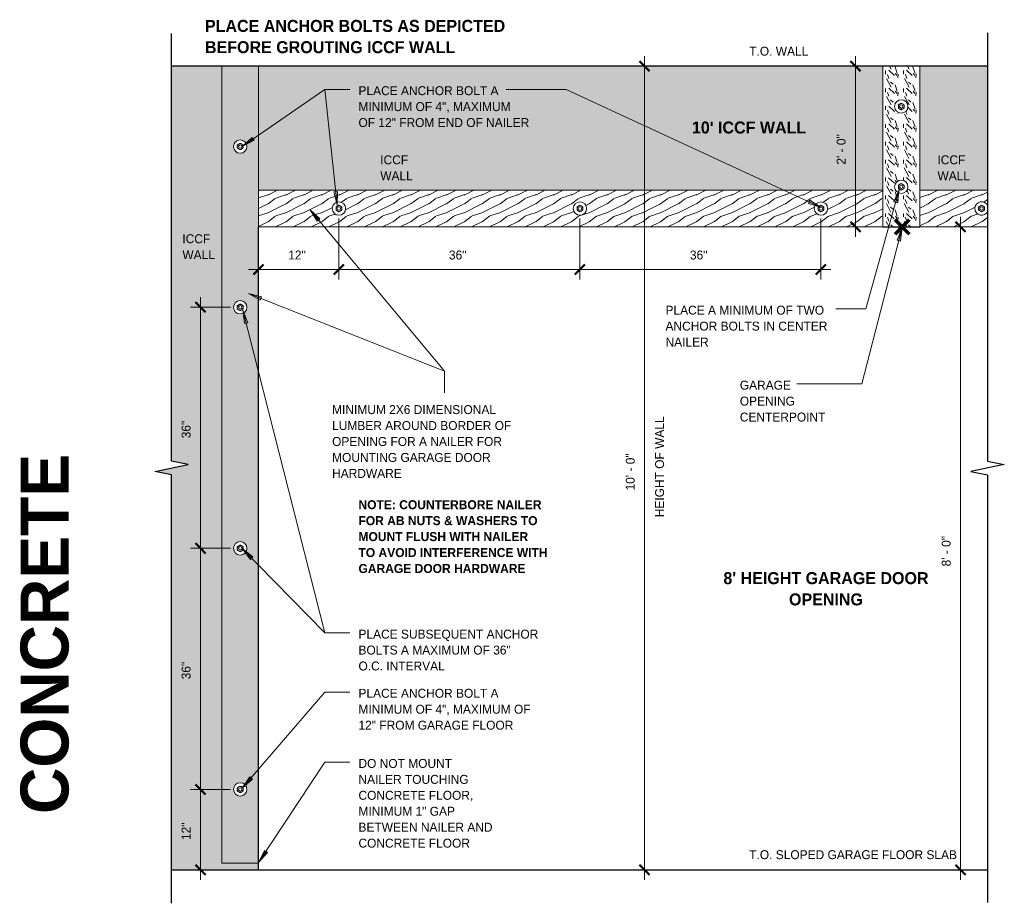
# Model space of a CAD drawing. Header units: inches. Extents: x 263 to 1771, y -57 to 386.
# Tile 20 of 27: x 900 to 1047, y 92 to 224. Entities that reach past the tile are written whole.
import ezdxf

# ---------------------------------------------------------------- set-up
doc = ezdxf.new("R2010")
doc.units = ezdxf.units.IN
doc.header["$MEASUREMENT"] = 0
doc.layers.add('A-ANNO-DIMS', color=1, linetype='Continuous')
for name, color, linetype, lineweight in [('A-ANNO-DIMS-16', 1, 'Continuous', 9), ('A-ANNO-TEXT', 2, 'Continuous', 9), ('A-DETL', 5, 'Continuous', 9), ('A-DETL-GENF', 3, 'Continuous', 9), ('A-DETL-LLIN', 3, 'Continuous', 9)]:
    doc.layers.add(name, color=color, linetype=linetype, lineweight=lineweight)
doc.dimstyles.new('Linear_-_3_32__SBT_1_256_', dxfattribs={"dimscale": 12, "dimtxt": 0.125, "dimasz": 0.18, "dimexe": 0.125, "dimexo": 0.005208, "dimgap": 0.083333, "dimtad": 1, "dimtoh": 1, "dimdec": 8, "dimzin": 3, "dimdsep": 46, "dimlunit": 4, "dimtxsty": 'Standard', "dimtsz": 0.088388, "dimcen": 0.09, "dimdle": 0.125, "dimazin": 1, "dimtfac": 1, "dimtdec": 8, "dimtmove": 0, "dimatfit": 3, "dimfxl": 0, "dimtvp": 1, "dimtolj": 1, "dimtzin": 0, "dimarcsym": 0})
doc.dimstyles.new('Linear_-_3_32__SBT_INCH_INCREM', dxfattribs={"dimscale": 12, "dimtxt": 0.125, "dimasz": 0.18, "dimexe": 0.125, "dimexo": 0.005208, "dimgap": 0.083333, "dimtad": 1, "dimtoh": 1, "dimdec": 0, "dimzin": 1, "dimdsep": 46, "dimlunit": 5, "dimtxsty": 'Standard', "dimtsz": 0.088388, "dimcen": 0.09, "dimdle": 0.125, "dimazin": 0, "dimtfac": 1, "dimtdec": 0, "dimtmove": 0, "dimatfit": 3, "dimfxl": 0, "dimtvp": 1, "dimtolj": 1, "dimtzin": 0, "dimarcsym": 0})
doc.dimstyles.new('Linear_-_3_32__SBT_TO_1_16', dxfattribs={"dimscale": 12, "dimtxt": 0.125, "dimasz": 0.18, "dimexe": 0.125, "dimexo": 0.005208, "dimgap": 0.083333, "dimtad": 1, "dimtoh": 1, "dimdec": 4, "dimzin": 3, "dimdsep": 46, "dimlunit": 4, "dimtxsty": 'Standard', "dimtsz": 0.088388, "dimcen": 0.09, "dimdle": 0.125, "dimazin": 1, "dimtfac": 1, "dimtdec": 4, "dimtmove": 0, "dimatfit": 3, "dimfxl": 0, "dimtvp": 1, "dimtolj": 1, "dimtzin": 0, "dimarcsym": 0})
pattern_1 = [(108.435, (879.301, 0), (-2.6658048, 5.3315978), [1.012, -7.418]), (139.399, (878.981, 0.96), (-15.99359194, 13.32801662), [0.492, -24.084]), (136.848, (881.274, 1.279), (-39.984272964, 37.317516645), [1.169, -57.292]), (109.983, (880.421, 2.079), (-7.99708977, 21.32495288), [0.624, -30.576]), (90, (880.207, 0), (-2.666, 2.666), [0.533, -2.132]), (118.443, (880.207, 0.533), (18.658948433, -34.65294643), [1.455, -71.302]), (84.289, (879.514, 1.813), (-2.66557648, -23.99082525), [0.536, -26.253]), (129.806, (879.568, 2.346), (10.6628831, -13.3279192), [0.416, -20.403])]
pattern_2 = [(216.87, (879.674, 2.666), (7.9965905, 5.3312143), [1.333, -11.995]), (206.565, (881.274, 1.866), (-2.6653954, -2.6653906), [2.98, -2.98]), (198.435, (881.274, 0.533), (-5.3315978, -2.6658048), [1.686, -6.743])]

# ---------------------------------------------------------------- blocks, each defined once
blk = doc.blocks.new('Anchor Bolts Ho_ION DETAIL0')
at = {"layer": 'A-DETL-GENF'}
for p, q in [((0.54, 1.24), (0.98, 1.49)), ((0.98, 1.49), (1.42, 1.24)), ((0.54, 0.73), (0.54, 1.24)), ((0.98, 0.48), (0.54, 0.73)), ((1.42, 0.73), (0.98, 0.48)), ((1.42, 1.24), (1.42, 0.73))]:
    blk.add_line(p, q, dxfattribs=at)
for radius in [0.438, 0.25]:
    blk.add_circle((0.98, 0.99), radius, dxfattribs=at)
blk = doc.blocks.new('Anchor Bolts Ho_ION DETAIL1')
at = {"layer": 'A-DETL-GENF'}
for p, q in [((0.98, -0.48), (0.54, -0.73)), ((0.54, -0.73), (0.54, -1.24)), ((0.54, -1.24), (0.98, -1.49)), ((1.42, -0.73), (0.98, -0.48)), ((0.98, -1.49), (1.42, -1.24)), ((1.42, -1.24), (1.42, -0.73))]:
    blk.add_line(p, q, dxfattribs=at)
for radius in [0.437, 0.25]:
    blk.add_circle((0.98, -0.99), radius, dxfattribs=at)
blk = doc.blocks.new('Break Line1 - B_ION DETAIL0')
at = {"layer": 'A-DETL-GENF', "lineweight": 30}
for p, q in [((-1, 0), (-0.5, 2.5)), ((-0.5, 2.5), (0.5, -2.5)), ((-65.01, 0), (-1, 0)), ((0.5, -2.5), (1, 0)), ((1, 0), (64.91, 0))]:
    blk.add_line(p, q, dxfattribs=at)
blk = doc.blocks.new('Break Line1 - B_ION DETAIL1')
at = {"layer": 'A-DETL-GENF', "lineweight": 30}
for p, q in [((-1, 0), (-0.5, 2.5)), ((-0.5, 2.5), (0.5, -2.5)), ((-65.01, 0), (-1, 0)), ((0.5, -2.5), (1, 0)), ((1, 0), (64.91, 0))]:
    blk.add_line(p, q, dxfattribs=at)
blk = doc.blocks.new('DIMBLOCK1-GARAG_ION DETAIL0')
at = {"layer": 'A-ANNO-DIMS-16', "lineweight": 50}
for p, q in [((993.53, 217.01), (992.78, 217.76)), ((993.53, 217.01), (994.28, 216.26)), ((993.53, 97.01), (992.78, 97.76)), ((993.53, 97.01), (994.28, 96.26))]:
    blk.add_line(p, q, dxfattribs=at)
at = {"layer": 'A-ANNO-DIMS-16'}
for p, q in [((993.53, 95.51), (993.53, 218.51)), ((993.47, 217.01), (995.03, 217.01)), ((993.53, 217.01), (993.47, 217.01)), ((993.47, 97.01), (995.03, 97.01)), ((993.53, 97.01), (993.47, 97.01))]:
    blk.add_line(p, q, dxfattribs=at)
at = {"layer": 'A-ANNO-DIMS-16', "color": 0, "char_height": 1.3341, "attachment_point": 1, "rotation": 90, "line_spacing_factor": 1.070803}
for s, insert, width in [('\\fStylus BT|b0|i0|c0|p34|;HEIGHT OF WALL', (995.1, 149.65), 17.6571), ('\\fStylus BT|b0|i0|c0|p34|;10\' - 0"', (990.72, 153.65), 8.0571)]:
    blk.add_mtext(s, dxfattribs=dict(at, insert=insert, width=width))
blk = doc.blocks.new('DIMBLOCK2-GARAG_ION DETAIL0')
at = {"layer": 'A-ANNO-DIMS-16'}
for p, q in [((927.18, 95.51), (927.18, 110.51)), ((931.68, 109.01), (925.68, 109.01)), ((927.18, 109.01), (931.68, 109.01)), ((927.12, 97.01), (928.68, 97.01)), ((927.18, 97.01), (927.12, 97.01))]:
    blk.add_line(p, q, dxfattribs=at)
at = {"layer": 'A-ANNO-DIMS-16', "lineweight": 50}
for p, q in [((927.18, 109.01), (926.43, 109.76)), ((927.18, 109.01), (927.93, 108.26)), ((927.18, 97.01), (926.43, 97.76)), ((927.18, 97.01), (927.93, 96.26))]:
    blk.add_line(p, q, dxfattribs=at)
at = {"layer": 'A-ANNO-DIMS-16', "color": 0, "insert": (924.37, 101.44), "char_height": 1.3341, "width": 3.7714, "attachment_point": 1, "rotation": 90, "line_spacing_factor": 1.070803}
blk.add_mtext('\\fStylus BT|b0|i0|c0|p34|;12"', dxfattribs=at)
blk = doc.blocks.new('DIMBLOCK3-GARAG_ION DETAIL0')
at = {"layer": 'A-ANNO-DIMS-16', "lineweight": 50}
for p, q in [((927.18, 145.01), (926.43, 145.76)), ((927.18, 145.01), (927.93, 144.26)), ((927.18, 109.01), (926.43, 109.76)), ((927.18, 109.01), (927.93, 108.26))]:
    blk.add_line(p, q, dxfattribs=at)
at = {"layer": 'A-ANNO-DIMS-16'}
for p, q in [((927.18, 109.01), (927.18, 146.51)), ((931.68, 145.01), (925.68, 145.01)), ((927.18, 145.01), (931.68, 145.01)), ((931.68, 109.01), (925.68, 109.01)), ((927.18, 109.01), (931.68, 109.01))]:
    blk.add_line(p, q, dxfattribs=at)
at = {"layer": 'A-ANNO-DIMS-16', "color": 0, "insert": (924.37, 125.44), "char_height": 1.3341, "width": 3.7714, "attachment_point": 1, "rotation": 90, "line_spacing_factor": 1.070803}
blk.add_mtext('\\fStylus BT|b0|i0|c0|p34|;36"', dxfattribs=at)
blk = doc.blocks.new('DIMBLOCK4-GARAG_ION DETAIL0')
at = {"layer": 'A-ANNO-DIMS-16'}
for p, q in [((927.18, 145.01), (927.18, 182.51)), ((931.68, 181.01), (925.68, 181.01)), ((927.18, 181.01), (931.68, 181.01)), ((931.68, 145.01), (925.68, 145.01)), ((927.18, 145.01), (931.68, 145.01))]:
    blk.add_line(p, q, dxfattribs=at)
at = {"layer": 'A-ANNO-DIMS-16', "lineweight": 50}
for p, q in [((927.18, 181.01), (926.43, 181.76)), ((927.18, 181.01), (927.93, 180.26)), ((927.18, 145.01), (926.43, 145.76)), ((927.18, 145.01), (927.93, 144.26))]:
    blk.add_line(p, q, dxfattribs=at)
at = {"layer": 'A-ANNO-DIMS-16', "color": 0, "insert": (924.37, 161.44), "char_height": 1.3341, "width": 3.7714, "attachment_point": 1, "rotation": 90, "line_spacing_factor": 1.070803}
blk.add_mtext('\\fStylus BT|b0|i0|c0|p34|;36"', dxfattribs=at)
blk = doc.blocks.new('DIMBLOCK5-GARAG_ION DETAIL0')
at = {"layer": 'A-ANNO-DIMS-16'}
for p, q in [((947.87, 194.25), (947.87, 185.17)), ((947.87, 186.67), (947.87, 194.25)), ((934.37, 186.67), (949.37, 186.67)), ((935.87, 186.73), (935.87, 185.17)), ((935.87, 186.67), (935.87, 186.73))]:
    blk.add_line(p, q, dxfattribs=at)
at = {"layer": 'A-ANNO-DIMS-16', "lineweight": 50}
for p, q in [((935.87, 186.67), (936.62, 187.42)), ((947.87, 186.67), (948.62, 187.42)), ((935.87, 186.67), (935.12, 185.92)), ((947.87, 186.67), (947.12, 185.92))]:
    blk.add_line(p, q, dxfattribs=at)
at = {"layer": 'A-ANNO-DIMS-16', "color": 0, "insert": (940.3, 189.48), "char_height": 1.3341, "width": 3.7714, "attachment_point": 1, "line_spacing_factor": 1.070803}
blk.add_mtext('\\fStylus BT|b0|i0|c0|p34|;12"', dxfattribs=at)
blk = doc.blocks.new('DIMBLOCK6-GARAG_ION DETAIL0')
at = {"layer": 'A-ANNO-DIMS-16'}
for p, q in [((947.87, 194.25), (947.87, 185.17)), ((947.87, 186.67), (947.87, 194.25)), ((983.87, 194.25), (983.87, 185.17)), ((983.87, 186.67), (983.87, 194.25)), ((947.87, 186.67), (985.37, 186.67))]:
    blk.add_line(p, q, dxfattribs=at)
at = {"layer": 'A-ANNO-DIMS-16', "lineweight": 50}
for p, q in [((947.87, 186.67), (948.62, 187.42)), ((983.87, 186.67), (984.62, 187.42)), ((947.87, 186.67), (947.12, 185.92)), ((983.87, 186.67), (983.12, 185.92))]:
    blk.add_line(p, q, dxfattribs=at)
at = {"layer": 'A-ANNO-DIMS-16', "color": 0, "insert": (964.3, 189.48), "char_height": 1.3341, "width": 3.7714, "attachment_point": 1, "line_spacing_factor": 1.070803}
blk.add_mtext('\\fStylus BT|b0|i0|c0|p34|;36"', dxfattribs=at)
blk = doc.blocks.new('DIMBLOCK7-GARAG_ION DETAIL0')
at = {"layer": 'A-ANNO-DIMS-16'}
for p, q in [((983.87, 194.25), (983.87, 185.17)), ((983.87, 186.67), (983.87, 194.25)), ((1019.87, 194.25), (1019.87, 185.17)), ((1019.87, 186.67), (1019.87, 194.25)), ((983.87, 186.67), (1021.37, 186.67))]:
    blk.add_line(p, q, dxfattribs=at)
at = {"layer": 'A-ANNO-DIMS-16', "lineweight": 50}
for p, q in [((983.87, 186.67), (984.62, 187.42)), ((1019.87, 186.67), (1020.62, 187.42)), ((983.87, 186.67), (983.12, 185.92)), ((1019.87, 186.67), (1019.12, 185.92))]:
    blk.add_line(p, q, dxfattribs=at)
at = {"layer": 'A-ANNO-DIMS-16', "color": 0, "insert": (1000.3, 189.48), "char_height": 1.3341, "width": 3.7714, "attachment_point": 1, "line_spacing_factor": 1.070803}
blk.add_mtext('\\fStylus BT|b0|i0|c0|p34|;36"', dxfattribs=at)
blk = doc.blocks.new('DIMBLOCK8-GARAG_ION DETAIL0')
at = {"layer": 'A-ANNO-DIMS-16', "lineweight": 50}
for p, q in [((1025.03, 217.01), (1024.28, 217.76)), ((1025.03, 217.01), (1025.78, 216.26)), ((1025.03, 193.01), (1024.28, 193.76)), ((1025.03, 193.01), (1025.78, 192.26))]:
    blk.add_line(p, q, dxfattribs=at)
at = {"layer": 'A-ANNO-DIMS-16'}
for p, q in [((1025.03, 218.51), (1025.03, 191.51)), ((1025.09, 217.01), (1023.53, 217.01)), ((1025.03, 217.01), (1025.09, 217.01)), ((1025.09, 193.01), (1023.53, 193.01)), ((1025.03, 193.01), (1025.09, 193.01))]:
    blk.add_line(p, q, dxfattribs=at)
at = {"layer": 'A-ANNO-DIMS-16', "color": 0, "insert": (1022.22, 202.31), "char_height": 1.3341, "width": 6.4857, "attachment_point": 1, "rotation": 90, "line_spacing_factor": 1.070803}
blk.add_mtext('\\fStylus BT|b0|i0|c0|p34|;2\' - 0"', dxfattribs=at)
blk = doc.blocks.new('DIMBLOCK9-GARAG_ION DETAIL0')
at = {"layer": 'A-ANNO-DIMS-16'}
for p, q in [((1040.72, 95.51), (1040.72, 194.51)), ((1040.66, 193.01), (1042.22, 193.01)), ((1040.72, 193.01), (1040.66, 193.01)), ((1040.66, 97.01), (1042.22, 97.01)), ((1040.72, 97.01), (1040.66, 97.01))]:
    blk.add_line(p, q, dxfattribs=at)
at = {"layer": 'A-ANNO-DIMS-16', "lineweight": 50}
for p, q in [((1040.72, 193.01), (1039.97, 193.76)), ((1040.72, 193.01), (1041.47, 192.26)), ((1040.72, 97.01), (1039.97, 97.76)), ((1040.72, 97.01), (1041.47, 96.26))]:
    blk.add_line(p, q, dxfattribs=at)
at = {"layer": 'A-ANNO-DIMS-16', "color": 0, "insert": (1037.91, 142.31), "char_height": 1.3341, "width": 6.4857, "attachment_point": 1, "rotation": 90, "line_spacing_factor": 1.070803}
blk.add_mtext('\\fStylus BT|b0|i0|c0|p34|;8\' - 0"', dxfattribs=at)

msp = doc.modelspace()

# ---------------------------------------------------------------- hatches: boundary and pattern name
at = {"layer": 'A-ANNO-TEXT'}
for points in [[(935.23210356, 205.95171644), (934.93298304, 206.38512732), (933.43650206, 205.0323989)], [(1030.78157087, 196.74780594), (1031.28869654, 196.60588467), (1031.57413321, 198.60284622)], [(947.63729058, 198.28428728), (947.11356078, 198.2292857), (947.58431495, 196.26772508)], [(1018.21339843, 196.98712612), (1017.9922147, 196.50921835), (1019.91784154, 195.90814362)], [(944.6352721, 193.86355475), (945.04008876, 194.20036561), (943.55851421, 195.5694041)], [(1031.26109256, 191.03804543), (1031.77100347, 190.90648195), (1032.01570992, 192.90884263)], [(936.10129183, 182.09103406), (936.29560174, 182.58048451), (934.33957415, 183.07372442)], [(933.748929, 178.56372566), (934.25927943, 178.69357374), (933.51095717, 180.56689788)], [(934.64844498, 143.35493639), (935.02452424, 143.72355879), (933.43650206, 144.96755038)], [(934.93945816, 110.53237956), (934.53999724, 110.87552539), (933.43650206, 109.18684901)], [(937.18093023, 99.59282816), (936.74154813, 99.88310639), (935.85879815, 98.06924807)]]:
    msp.add_hatch(color=7, dxfattribs=at).paths.add_polyline_path(points, flags=0)
at = {"layer": 'A-DETL-GENF'}
for points in [[(935.8714346, 97.00761705), (935.8714346, 98.00761705), (930.3714346, 98.00761705), (930.3714346, 217.00761705), (922.86487711, 217.00761705), (922.86487711, 158.00761705), (925.36487711, 157.50761705), (920.36487711, 156.50761705), (922.86487711, 156.00761705), (922.86487711, 97.00761705)], [(1029.1214346, 217.00761705), (935.8714346, 217.00761705), (935.8714346, 198.50761705), (1029.1214346, 198.50761705)], [(1034.6214346, 217.00761705), (1034.6214346, 198.50761705), (1044.76189751, 198.50761705), (1044.76189751, 217.00761705)]]:
    msp.add_hatch(color=10, dxfattribs=at).paths.add_polyline_path(points, flags=0)
h = msp.add_hatch(dxfattribs=at)
h.set_pattern_fill('FP6_17', style=0, pattern_type=2)
h.set_pattern_definition(pattern_1)
h.paths.add_polyline_path([(930.3714346, 98.00761705), (935.8714346, 98.00761705), (935.8714346, 217.00761705), (930.3714346, 217.00761705)], flags=0)
edge = h.paths.add_edge_path(flags=0)
edge.add_arc((933.1214346, 181.01279854), 1, 180, 360)
edge.add_arc((933.1214346, 181.01279854), 1, 0, 180)
edge = h.paths.add_edge_path(flags=0)
edge.add_arc((933.1214346, 145.01279854), 1, 180, 360)
edge.add_arc((933.1214346, 145.01279854), 1, 0, 180)
edge = h.paths.add_edge_path(flags=0)
edge.add_arc((933.1214346, 109.01279854), 1, 180, 360)
edge.add_arc((933.1214346, 109.01279854), 1, 0, 180)
edge = h.paths.add_edge_path(flags=0)
edge.add_arc((933.1214346, 205.01279854), 1, 180, 360)
edge.add_arc((933.1214346, 205.01279854), 1, 360, 540)
h = msp.add_hatch(dxfattribs=at)
h.set_pattern_fill('FP6_17', style=0, pattern_type=2)
h.set_pattern_definition(pattern_1)
h.paths.add_polyline_path([(1029.1214346, 193.00761705), (1034.6214346, 193.00761705), (1034.6214346, 217.00761705), (1029.1214346, 217.00761705)], flags=0)
edge = h.paths.add_edge_path(flags=0)
edge.add_arc((1031.8714346, 211.01279854), 1, 180, 360)
edge.add_arc((1031.8714346, 211.01279854), 1, 0, 180)
edge = h.paths.add_edge_path(flags=0)
edge.add_arc((1031.8714346, 199.01279854), 1, 180, 360)
edge.add_arc((1031.8714346, 199.01279854), 1, 0, 180)
h = msp.add_hatch(dxfattribs=at)
h.set_pattern_fill('FP6_18', style=0, pattern_type=2)
h.set_pattern_definition(pattern_2)
h.paths.add_polyline_path([(935.8714346, 198.50761705), (935.8714346, 193.00761705), (1029.1214346, 193.00761705), (1029.1214346, 198.50761705)], flags=0)
edge = h.paths.add_edge_path(flags=0)
edge.add_arc((1019.8714346, 195.76279854), 1, 180, 360)
edge.add_arc((1019.8714346, 195.76279854), 1, 0, 180)
edge = h.paths.add_edge_path(flags=0)
edge.add_arc((983.8714346, 195.76279854), 1, 180, 360)
edge.add_arc((983.8714346, 195.76279854), 1, 0, 180)
edge = h.paths.add_edge_path(flags=0)
edge.add_arc((947.8714346, 195.76279854), 1, 180, 360)
edge.add_arc((947.8714346, 195.76279854), 1, 0, 180)
h = msp.add_hatch(dxfattribs=at)
h.set_pattern_fill('FP6_18', style=0, pattern_type=2)
h.set_pattern_definition(pattern_2)
edge = h.paths.add_edge_path(flags=0)
edge.add_line((1034.6214346, 198.50761705), (1034.6214346, 193.00761705))
edge.add_line((1034.6214346, 193.00761705), (1044.76189751, 193.00761705))
edge.add_line((1044.76189751, 193.00761705), (1044.76189751, 195.32179591))
edge.add_spline(control_points=[(1044.76189751, 195.32179591), (1044.72555054, 195.24996275), (1044.63592506, 195.11411539), (1044.45630051, 194.94954909), (1044.24249793, 194.83281007), (1043.9302966, 194.7502062), (1043.51566242, 194.79351679), (1043.13567116, 195.04927862), (1042.95239113, 195.3461953), (1042.88428185, 195.57992848), (1042.87225491, 195.70175567), (1042.8714346, 195.76279854)], knot_values=[0, 0, 0, 0, 0.2415159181, 0.4827851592, 0.7238983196, 0.9649461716, 1.4436716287, 1.9232170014, 2.2853879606, 2.4670887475, 2.6502339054, 2.6502339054, 2.6502339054, 2.6502339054], degree=3, periodic=0)
edge.add_spline(control_points=[(1042.8714346, 195.76279854), (1042.87252357, 195.84383311), (1042.89340411, 196.00622369), (1042.98293768, 196.23419399), (1043.12430132, 196.43377961), (1043.36901129, 196.64551272), (1043.76053397, 196.78872347), (1044.21348322, 196.72598895), (1044.50753617, 196.54044289), (1044.67056179, 196.36138169), (1044.73452205, 196.25790377), (1044.76189751, 196.20380117)], knot_values=[0, 0, 0, 0, 0.2431256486, 0.4856848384, 0.7277667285, 0.9694610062, 1.448506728, 1.9270916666, 2.2876939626, 2.468342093, 2.650244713, 2.650244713, 2.650244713, 2.650244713], degree=3, periodic=0)
edge.add_line((1044.76189751, 196.20380117), (1044.76189751, 198.50761705))
edge.add_line((1044.76189751, 198.50761705), (1034.6214346, 198.50761705))

# ---------------------------------------------------------------- linework, layer by layer
at = {"layer": 'A-ANNO-TEXT', "color": 7}
for p, q in [((933.43650206, 205.0323989), (945.76993801, 213.54437678)), ((945.76993801, 213.54437678), (949.51095717, 213.54437678)), ((947.58431495, 196.26772508), (945.76993801, 213.54437678)), ((945.76993801, 213.54437678), (949.51095717, 213.54437678)), ((979.81745084, 213.54437678), (972.87595717, 213.54437678)), ((981.81154452, 213.54437678), (979.81745084, 213.54437678)), ((1019.91784154, 195.90814362), (981.81154452, 213.54437678)), ((934.93298304, 206.38512732), (933.43650206, 205.0323989)), ((933.43650206, 205.0323989), (935.23210356, 205.95171644)), ((935.23210356, 205.95171644), (934.93298304, 206.38512732)), ((1031.57413321, 198.60284622), (1026.58256421, 180.76652835)), ((1031.57413321, 198.60284622), (1030.78157087, 196.74780594)), ((1031.28869654, 196.60588467), (1031.57413321, 198.60284622)), ((947.63729058, 198.28428728), (947.11356078, 198.2292857)), ((947.11356078, 198.2292857), (947.58431495, 196.26772508)), ((947.58431495, 196.26772508), (947.63729058, 198.28428728)), ((1018.21339843, 196.98712612), (1017.9922147, 196.50921835)), ((1017.9922147, 196.50921835), (1019.91784154, 195.90814362)), ((1019.91784154, 195.90814362), (1018.21339843, 196.98712612)), ((1030.78157087, 196.74780594), (1031.28869654, 196.60588467)), ((945.04008876, 194.20036561), (943.55851421, 195.5694041)), ((943.55851421, 195.5694041), (944.6352721, 193.86355475)), ((943.55851421, 195.5694041), (963.62965793, 171.44567618)), ((944.6352721, 193.86355475), (945.04008876, 194.20036561)), ((1032.01570992, 192.90884263), (1025.99318387, 169.56686456)), ((1032.01570992, 192.90884263), (1031.26109256, 191.03804543)), ((1031.77100347, 190.90648195), (1032.01570992, 192.90884263)), ((1031.26109256, 191.03804543), (1031.77100347, 190.90648195)), ((936.29560174, 182.58048451), (934.33957415, 183.07372442)), ((934.33957415, 183.07372442), (936.10129183, 182.09103406)), ((934.33957415, 183.07372442), (963.62965793, 171.44567618)), ((936.10129183, 182.09103406), (936.29560174, 182.58048451)), ((934.25927943, 178.69357374), (933.51095717, 180.56689788)), ((933.51095717, 180.56689788), (933.748929, 178.56372566)), ((933.51095717, 180.56689788), (945.76993801, 132.38462154)), ((1024.48698709, 180.76652835), (1022.11651797, 180.76652835)), ((1026.58256421, 180.76652835), (1024.48698709, 180.76652835)), ((933.748929, 178.56372566), (934.25927943, 178.69357374)), ((963.62965793, 171.44567618), (963.62965793, 168.24431214)), ((963.62965793, 171.44567618), (963.62965793, 168.24431214)), ((1023.05693836, 169.56686456), (1016.2637838, 169.56686456)), ((1025.99318387, 169.56686456), (1023.05693836, 169.56686456)), ((935.02452424, 143.72355879), (933.43650206, 144.96755038)), ((933.43650206, 144.96755038), (934.64844498, 143.35493639)), ((933.43650206, 144.96755038), (945.76993801, 132.38462154)), ((934.64844498, 143.35493639), (935.02452424, 143.72355879)), ((945.76993801, 132.38462154), (949.51095717, 132.38462154)), ((945.76993801, 132.38462154), (949.51095717, 132.38462154)), ((933.43650206, 109.18684901), (945.76993801, 123.54437678)), ((945.76993801, 123.54437678), (949.51095717, 123.54437678)), ((935.85879815, 98.06924807), (945.76993801, 113.07132889)), ((945.76993801, 113.07132889), (949.51095717, 113.07132889)), ((934.53999724, 110.87552539), (933.43650206, 109.18684901)), ((933.43650206, 109.18684901), (934.93945816, 110.53237956)), ((934.93945816, 110.53237956), (934.53999724, 110.87552539)), ((936.74154813, 99.88310639), (935.85879815, 98.06924807)), ((935.85879815, 98.06924807), (937.18093023, 99.59282816)), ((937.18093023, 99.59282816), (936.74154813, 99.88310639))]:
    msp.add_line(p, q, dxfattribs=at)
at = {"layer": 'A-DETL', "lineweight": 30}
for p, q in [((1044.76189751, 217.00761705), (922.86487711, 217.00761705)), ((935.8714346, 97.00761705), (935.8714346, 193.00761705)), ((1029.1214346, 193.00761705), (1034.6214346, 193.00761705)), ((922.86487711, 97.00761705), (1044.76189751, 97.00761705))]:
    msp.add_line(p, q, dxfattribs=at)
at = {"layer": 'A-DETL'}
for p, q in [((930.3714346, 217.00761705), (922.86487711, 217.00761705)), ((935.8714346, 217.00761705), (930.3714346, 217.00761705)), ((930.3714346, 217.00761705), (930.3714346, 98.00761705)), ((930.3714346, 98.00761705), (930.3714346, 217.00761705)), ((935.8714346, 198.50761705), (935.8714346, 217.00761705)), ((1029.1214346, 217.00761705), (935.8714346, 217.00761705)), ((935.8714346, 217.00761705), (935.8714346, 198.50761705)), ((1034.6214346, 217.00761705), (1029.1214346, 217.00761705)), ((1029.1214346, 217.00761705), (1029.1214346, 198.50761705)), ((1029.1214346, 198.50761705), (1029.1214346, 217.00761705)), ((1034.6214346, 198.50761705), (1034.6214346, 217.00761705)), ((1044.76189751, 217.00761705), (1034.6214346, 217.00761705)), ((1034.6214346, 217.00761705), (1034.6214346, 198.50761705)), ((935.8714346, 198.50761705), (935.8714346, 193.00761705)), ((1029.1214346, 198.50761705), (935.8714346, 198.50761705)), ((1029.1214346, 193.00761705), (1029.1214346, 198.50761705)), ((1034.6214346, 198.50761705), (1034.6214346, 193.00761705)), ((1044.76189751, 198.50761705), (1034.6214346, 198.50761705)), ((935.8714346, 98.00761705), (935.8714346, 193.00761705)), ((935.8714346, 193.00761705), (1029.1214346, 193.00761705)), ((1029.1214346, 193.00761705), (1034.6214346, 193.00761705)), ((1034.6214346, 193.00761705), (1044.76189751, 193.00761705)), ((930.3714346, 98.00761705), (935.8714346, 98.00761705)), ((935.8714346, 98.00761705), (930.3714346, 98.00761705)), ((935.8714346, 97.00761705), (935.8714346, 98.00761705)), ((922.86487711, 97.00761705), (935.8714346, 97.00761705))]:
    msp.add_line(p, q, dxfattribs=at)
at = {"layer": 'A-DETL', "lineweight": 70}
for p, q in [((1033.07255768, 194.06827723), (1030.95123734, 191.94695688)), ((1032.01189751, 193.00761705), (1030.95123734, 194.06827723)), ((1030.95123734, 194.06827723), (1033.07255768, 191.94695688)), ((1030.95123734, 191.94695688), (1032.01189751, 193.00761705)), ((1032.01189751, 193.00761705), (1033.07255768, 194.06827723))]:
    msp.add_line(p, q, dxfattribs=at)
at = {"layer": 'A-DETL-LLIN'}
for centre in [(1031.8714346, 211.00761705), (933.1214346, 205.00761705), (1031.8714346, 199.00761705), (947.8714346, 195.75761705), (983.8714346, 195.75761705), (1019.8714346, 195.75761705), (933.1214346, 181.00761705), (933.1214346, 145.00761705), (933.1214346, 109.00761705)]:
    msp.add_circle(centre, 1, dxfattribs=at)
for start, end in [(24.4785566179, 180), (180, 335.5214433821)]:
    msp.add_arc((1043.8714346, 195.75761705), 1, start, end, dxfattribs=at)

# ---------------------------------------------------------------- block references
at = {"layer": 'A-DETL-GENF'}
for name, p, rotation in [('Break Line1 - B_ION DETAIL0', (922.86487711, 157.00761705), 89.99999999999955), ('Break Line1 - B_ION DETAIL1', (1044.76189751, 157.00761705), 269.9999999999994), ('Anchor Bolts Ho_ION DETAIL1', (1044.84975212, 194.77077735), 180)]:
    msp.add_blockref(name, p, dxfattribs=dict(at, rotation=rotation))
for p in [(1030.89311707, 210.02077735), (932.14311707, 204.02077735), (1030.89311707, 198.02077735), (946.89311707, 194.77077735), (982.89311707, 194.77077735), (1018.89311707, 194.77077735), (932.14311707, 180.02077735), (932.14311707, 144.02077735), (932.14311707, 108.02077735)]:
    msp.add_blockref('Anchor Bolts Ho_ION DETAIL0', p, dxfattribs=at)

# ---------------------------------------------------------------- texts
at = {"layer": 'A-ANNO-TEXT', "color": 7}
for s, insert, char_height, width, attachment_point, line_spacing_factor in [('\\fStylus BT|b1|i0|c0|p34|;PLACE ANCHOR BOLTS AS DEPICTED\\PBEFORE GROUTING ICCF WALL', (927.85945528, 223.92687704), 1.7912772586, 52.776, 1, 1.063354), ('\\fStylus BT|b0|i0|c0|p34|;T.O. WALL', (1009.16028277, 219.92317457), 1.3341121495, 10.638, 1, 1.070803), ('\\fStylus BT|b0|i0|c0|p34|;PLACE ANCHOR BOLT A\\PMINIMUM OF 4", MAXIMUM\\POF 12" FROM END OF NAILER', (950.79095717, 214.02372703), 1.3341121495, 31.446, 1, 1.070803), ("\\fStylus BT|b1|i0|c0|p34|;10' ICCF WALL", (1009.13177736, 208.75383985), 1.7912772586, 20.664, 2, 1.063354), ('\\fStylus BT|b0|i0|c0|p34|;ICCF\\PWALL', (954.04401731, 203.69952233), 1.3341121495, 5.382, 1, 1.070803), ('\\fStylus BT|b0|i0|c0|p34|;ICCF\\PWALL', (1037.27946157, 203.69952233), 1.3341121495, 5.382, 1, 1.070803), ('\\fStylus BT|b0|i0|c0|p34|;ICCF\\PWALL', (924.48459247, 191.91372517), 1.3341121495, 5.382, 1, 1.070803), ('\\fStylus BT|b0|i0|c0|p34|;PLACE A MINIMUM OF TWO\\PANCHOR BOLTS IN CENTER\\PNAILER', (996.65651797, 181.24587859), 1.3341121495, 29.016, 1, 1.070803), ('\\fStylus BT|b0|i0|c0|p34|;GARAGE\\POPENING\\PCENTERPOINT', (1007.7537838, 170.04621481), 1.3341121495, 14.454, 1, 1.070803), ('\\fStylus BT|b0|i0|c0|p34|;MINIMUM 2X6 DIMENSIONAL\\PLUMBER AROUND BORDER OF\\POPENING FOR A NAILER FOR\\PMOUNTING GARAGE DOOR\\PHARDWARE', (946.85073485, 166.39366239), 1.3341121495, 32.202, 1, 1.070803), ('\\fStylus BT|b1|i0|c0|p34|;NOTE: COUNTERBORE NAILER\\PFOR AB NUTS & WASHERS TO\\PMOUNT FLUSH WITH NAILER\\PTO AVOID INTERFERENCE WITH\\PGARAGE DOOR HARDWARE', (950.79095717, 152.19456024), 1.3434579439, 33.12, 1, 1.063354), ("\\fStylus BT|b1|i0|c0|p34|;8' HEIGHT GARAGE DOOR\\POPENING", (1020.62104522, 141.45207266), 1.7912772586, 36.552, 2, 1.063354), ('\\fStylus BT|b0|i0|c0|p34|;PLACE SUBSEQUENT ANCHOR\\PBOLTS A MAXIMUM OF 36"\\PO.C. INTERVAL', (950.79095717, 132.86397178), 1.3341121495, 31.878, 1, 1.070803), ('\\fStylus BT|b0|i0|c0|p34|;PLACE ANCHOR BOLT A\\PMINIMUM OF 4", MAXIMUM OF\\P12" FROM GARAGE FLOOR', (950.79095717, 124.02372703), 1.3341121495, 32.796, 1, 1.070803), ('\\fStylus BT|b0|i0|c0|p34|;DO NOT MOUNT\\PNAILER TOUCHING\\PCONCRETE FLOOR,\\PMINIMUM 1" GAP\\PBETWEEN NAILER AND\\PCONCRETE FLOOR', (950.79095717, 113.55067914), 1.3341121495, 23.058, 1, 1.070803), ('\\fStylus BT|b0|i0|c0|p34|;T.O. SLOPED GARAGE FLOOR SLAB', (1009.16028277, 99.92317457), 1.3341121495, 37.404, 1, 1.070803)]:
    msp.add_mtext(s, dxfattribs=dict(at, insert=insert, char_height=char_height, width=width, attachment_point=attachment_point, line_spacing_factor=line_spacing_factor))
at = {"layer": 'A-ANNO-TEXT', "color": 253, "insert": (900.31078203, 105.33775402), "char_height": 7.1651090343, "width": 61.728, "attachment_point": 1, "rotation": 90, "line_spacing_factor": 1.063354}
msp.add_mtext('\\fStylus BT|b1|i0|c0|p34|;CONCRETE', dxfattribs=at)

# ---------------------------------------------------------------- dimensions: what is measured, and where the dimension line sits
at = {"layer": 'A-ANNO-DIMS', "lineweight": 9}
for base, p1, p2, dimstyle, picture, middle in [((993.5337617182, 217.0076170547), (992.4731015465, 97.0076170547), (992.4731015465, 217.0076170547), 'Linear_-_3_32__SBT_1_256_', 'DIMBLOCK1-GARAG_ION DETAIL0', (991.7837617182, 157.0076170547)), ((1025.02666012, 193.00761705), (1026.08732029, 217.00761705), (1026.08732029, 193.00761705), 'Linear_-_3_32__SBT_TO_1_16', 'DIMBLOCK8-GARAG_ION DETAIL0', (1023.27666012, 205.00761705)), ((1040.7170497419, 193.0076170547), (1039.6563895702, 97.0076170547), (1039.6563895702, 193.0076170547), 'Linear_-_3_32__SBT_1_256_', 'DIMBLOCK9-GARAG_ION DETAIL0', (1038.9670497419, 145.0076170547)), ((927.18131899, 181.00761705), (932.6839346, 145.00761705), (932.6839346, 181.00761705), 'Linear_-_3_32__SBT_INCH_INCREM', 'DIMBLOCK4-GARAG_ION DETAIL0', (925.43131899, 163.00761705)), ((927.18131899, 145.00761705), (932.6839346, 109.00761705), (932.6839346, 145.00761705), 'Linear_-_3_32__SBT_INCH_INCREM', 'DIMBLOCK3-GARAG_ION DETAIL0', (925.43131899, 127.00761705)), ((927.18131899, 109.00761705), (926.12065882, 97.00761705), (932.6839346, 109.00761705), 'Linear_-_3_32__SBT_INCH_INCREM', 'DIMBLOCK2-GARAG_ION DETAIL0', (925.43131899, 103.00761705))]:
    dim = msp.add_linear_dim(base=base, p1=p1, p2=p2, angle=90, dimstyle=dimstyle, dxfattribs=at)
    dim.commit()
    dim.dimension.update_dxf_attribs({"geometry": picture, "text_midpoint": middle})
for base, p1, p2, picture, middle in [((947.8714346, 186.66952566), (935.8714346, 187.73018583), (947.8714346, 195.25243557), 'DIMBLOCK5-GARAG_ION DETAIL0', (941.8714346, 188.41952566)), ((983.8714346, 186.66952566), (947.8714346, 195.25243557), (983.8714346, 195.25243557), 'DIMBLOCK6-GARAG_ION DETAIL0', (965.8714346, 188.41952566)), ((1019.8714346, 186.66952566), (983.8714346, 195.25243557), (1019.8714346, 195.25243557), 'DIMBLOCK7-GARAG_ION DETAIL0', (1001.8714346, 188.41952566))]:
    dim = msp.add_linear_dim(base=base, p1=p1, p2=p2, dimstyle='Linear_-_3_32__SBT_INCH_INCREM', dxfattribs=at)
    dim.commit()
    dim.dimension.update_dxf_attribs({"geometry": picture, "text_midpoint": middle})

doc.saveas('drawing.dxf')
